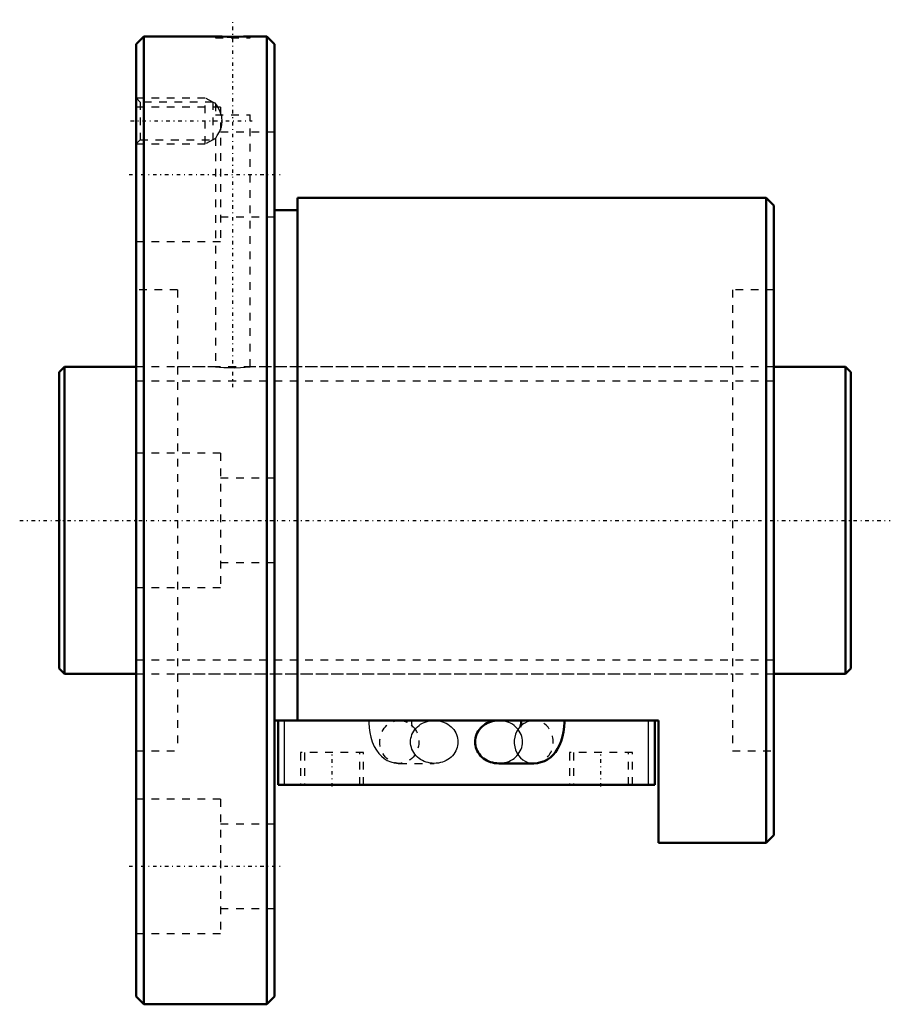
# Model space of a CAD drawing. Header units: millimetres. Extents: x -5 to 108, y -63 to 65.
import ezdxf

# ---------------------------------------------------------------- set-up
doc = ezdxf.new("R2010")
doc.units = ezdxf.units.MM
doc.linetypes.add('Center', pattern=[1.5, 0.45, -0.5, 0.05, -0.5])
doc.linetypes.add('Dashed', pattern=[2, 1, -1])
for name, color, linetype, lineweight in [('2d ConnectionPoints', 7, 'Continuous', 50), ('AM_0', 7, 'Continuous', 50), ('AM_4', 3, 'Continuous', 25), ('AM_5', 3, 'Continuous', 25), ('AM_7', 7, 'Center', 25), ('AM_9', 6, 'Dashed', 25)]:
    doc.layers.add(name, color=color, linetype=linetype, lineweight=lineweight)

# ---------------------------------------------------------------- blocks, each defined once
blk = doc.blocks.new('1_BNF_4012_2_5RR_Nut_0_in_BNF4012V_2_5RRG1_103LC0_000_rev_4')
at = {"layer": 'AM_0'}
for p, q in [((11, 63), (10, 62)), ((11, 63), (11, -63)), ((20.35, 63), (11, 63)), ((27, 63), (24.82, 63)), ((27, 63), (27, -63)), ((28, 62), (27, 63)), ((10, 62), (10, -62)), ((28, 62), (28, -62)), ((92, 42), (31, 42)), ((31, 42), (31, -26.04)), ((92, 42), (92, -42)), ((93, 41), (92, 42)), ((31, 40.4), (28, 40.4)), ((93, 41), (93, -41)), ((78, -26.04), (28, -26.04)), ((28.5, -34.44), (28.5, -26.04)), ((60.13, -26.04), (57.2, -26.04)), ((77.5, -34.44), (77.5, -26.04)), ((78, -42), (78, -26.04)), ((57.2, -31.64), (61.75, -31.64)), ((77.5, -34.44), (28.5, -34.44)), ((92, -42), (93, -41)), ((78, -42), (92, -42)), ((10, -62), (11, -63)), ((27, -63), (28, -62)), ((11, -63), (27, -63))]:
    blk.add_line(p, q, dxfattribs=at)
for points in [[(24.85, 63), (24.79, 63), (24.5, 62.99), (23.99, 62.98), (23.32, 62.96), (22.58, 62.96), (21.83, 62.96), (21.18, 62.98), (20.68, 62.99), (20.4, 63), (20.35, 63)], [(57.2, -26.04), (56.93, -26.05), (56.66, -26.08), (56.4, -26.14), (56.14, -26.21), (55.89, -26.3), (55.65, -26.42), (55.43, -26.55), (55.21, -26.7), (55.01, -26.86), (54.83, -27.04), (54.67, -27.23), (54.52, -27.44), (54.4, -27.66), (54.29, -27.88), (54.21, -28.12), (54.16, -28.35), (54.12, -28.6), (54.11, -28.84)], [(60.13, -26.04), (60.13, -26.18), (60.11, -26.44), (60.08, -26.66), (60.04, -26.81), (60.02, -26.9), (60.01, -26.93)], [(61.75, -31.64), (62.22, -31.61), (62.69, -31.5), (63.13, -31.34), (63.54, -31.12), (63.92, -30.85), (64.26, -30.53), (64.56, -30.16), (64.84, -29.75), (65.09, -29.27), (65.31, -28.73), (65.48, -28.14), (65.61, -27.52), (65.69, -26.9), (65.73, -26.28), (65.73, -26.04)], [(54.11, -28.84), (54.12, -29.08), (54.16, -29.33), (54.21, -29.56), (54.29, -29.8), (54.4, -30.02), (54.52, -30.24), (54.67, -30.45), (54.83, -30.64), (55.01, -30.82), (55.21, -30.98), (55.43, -31.13), (55.65, -31.26), (55.89, -31.38), (56.14, -31.47), (56.4, -31.54), (56.66, -31.6), (56.93, -31.63), (57.2, -31.64)]]:
    blk.add_lwpolyline(points, dxfattribs=at)
at = {"layer": 'AM_4'}
for p, q in [((29.3, -34.44), (29.3, -26.04)), ((76.7, -34.44), (76.7, -26.04))]:
    blk.add_line(p, q, dxfattribs=at)
blk.add_ellipse((61.75, -28.84), major_axis=(0, 2.8), ratio=0.906308, start_param=0.752284, end_param=3.142601, dxfattribs=at)
at = {"layer": 'AM_5', "linetype": 'Dashed'}
for p, q in [((10, 55), (19, 55)), ((19, 49), (19, 55)), ((20, 54.46), (19, 55)), ((10, 49), (19, 49)), ((20, 49.54), (19, 49))]:
    blk.add_line(p, q, dxfattribs=at)
at = {"layer": 'AM_7'}
for p, q in [((22.6, 17.32), (22.6, 65.17)), ((9.28, 52), (25.12, 52)), ((9.1, 45.03), (28.9, 45.03)), ((35.5, -34.65), (35.5, -30.03)), ((70.5, -34.65), (70.5, -30.03)), ((9.1, -45.03), (28.9, -45.03))]:
    blk.add_line(p, q, dxfattribs=at)
at = {"layer": 'AM_9'}
for p, q in [((20.35, 63), (20.35, 62.8)), ((24.85, 62.8), (24.85, 63)), ((20.35, 62.8), (24.85, 62.8)), ((10.54, 54.46), (10, 55)), ((20, 54.46), (10.54, 54.46)), ((10.54, 54.46), (10.54, 49.54)), ((20, 54.46), (20, 49.54)), ((20.36, 54.26), (20, 54.46)), ((20.35, 54.25), (20.35, 52.8)), ((21, 53.78), (10, 53.78)), ((20.35, 52.8), (24.85, 52.8)), ((21, 53.78), (21, 36.28)), ((24.85, 20), (24.85, 52.8)), ((28, 50.53), (21, 50.53)), ((10, 49), (10.54, 49.54)), ((10.54, 49.54), (20, 49.54)), ((20, 49.54), (20.36, 49.74)), ((20.35, 49.75), (20.35, 20)), ((21, 39.53), (28, 39.53)), ((10, 36.28), (21, 36.28)), ((15.4, 30), (10, 30)), ((15.4, 30), (15.4, -30)), ((87.6, 30), (87.6, -30)), ((93, 30), (87.6, 30)), ((20.35, 20), (15.4, 20)), ((87.6, 20), (24.82, 20)), ((21, 8.75), (10, 8.75)), ((21, 8.75), (21, -8.75)), ((28, 5.5), (21, 5.5)), ((21, -5.5), (28, -5.5)), ((10, -8.75), (21, -8.75)), ((15.4, -20), (87.6, -20)), ((44.25, -26.04), (44.46, -26.05)), ((48.8, -26.04), (44.25, -26.04)), ((44.46, -26.05), (44.54, -26.06)), ((45.08, -26.2), (45.29, -26.29)), ((61.75, -26.04), (60.13, -26.04)), ((10, -30), (15.4, -30)), ((39.6, -30.24), (31.4, -30.24)), ((31.4, -30.24), (31.4, -34.44)), ((31.9, -30.24), (31.9, -34.44)), ((39.1, -34.44), (39.1, -30.24)), ((39.6, -34.44), (39.6, -30.24)), ((74.6, -30.24), (66.4, -30.24)), ((66.4, -30.24), (66.4, -34.44)), ((66.9, -30.24), (66.9, -34.44)), ((74.1, -34.44), (74.1, -30.24)), ((74.6, -34.44), (74.6, -30.24)), ((87.6, -30), (93, -30)), ((44.25, -31.64), (48.8, -31.64)), ((21, -36.28), (10, -36.28)), ((21, -36.28), (21, -53.78)), ((28, -39.53), (21, -39.53)), ((21, -50.53), (28, -50.53)), ((10, -53.78), (21, -53.78))]:
    blk.add_line(p, q, dxfattribs=at)
for points in [[(21.09, 52.8), (20.89, 53.31), (20.73, 53.62), (20.58, 53.9), (20.42, 54.15), (20.35, 54.26), (20.35, 54.26)], [(20.35, 49.74), (20.35, 49.74), (20.41, 49.83), (20.57, 50.09), (20.84, 50.59), (21.1, 51.24), (21.22, 51.9), (21.15, 52.58), (21.09, 52.8)], [(20.35, 20), (20.48, 19.99), (20.84, 19.95), (21.4, 19.91), (22.1, 19.88), (22.85, 19.87), (23.58, 19.9), (24.19, 19.94), (24.63, 19.98), (24.84, 20), (24.85, 20)], [(40.27, -26.04), (40.28, -26.38), (40.32, -27), (40.41, -27.62), (40.54, -28.23), (40.73, -28.83), (40.99, -29.44), (41.27, -29.92), (41.58, -30.34), (41.92, -30.7), (42.29, -31), (42.69, -31.25), (43.13, -31.44), (43.58, -31.57), (43.87, -31.62)], [(44.54, -26.06), (44.64, -26.07), (45.02, -26.17), (45.08, -26.2)], [(45.71, -28.84), (45.73, -28.6), (45.76, -28.35), (45.82, -28.12), (45.9, -27.88), (46, -27.66), (46.13, -27.44), (46.27, -27.23), (46.44, -27.04), (46.62, -26.86), (46.82, -26.7), (47.03, -26.55), (47.26, -26.42), (47.5, -26.3), (47.75, -26.21), (48, -26.14), (48.27, -26.08), (48.53, -26.05), (48.8, -26.04)], [(45.8, -26.67), (45.91, -26.8), (45.97, -26.89), (45.99, -26.93), (45.99, -26.93)], [(45.99, -26.93), (45.99, -26.91), (45.96, -26.83), (45.93, -26.69), (45.9, -26.5), (45.87, -26.26), (45.87, -26.04)], [(48.8, -26.04), (49.07, -26.05), (49.34, -26.08), (49.6, -26.14), (49.86, -26.21), (50.11, -26.3), (50.35, -26.42), (50.57, -26.55), (50.79, -26.7), (50.99, -26.86), (51.17, -27.04), (51.33, -27.23), (51.48, -27.44), (51.6, -27.66), (51.71, -27.88), (51.79, -28.12), (51.84, -28.35), (51.88, -28.6), (51.89, -28.84), (51.88, -29.08), (51.84, -29.33), (51.79, -29.56), (51.71, -29.8), (51.6, -30.02), (51.48, -30.24), (51.33, -30.45), (51.17, -30.64), (50.99, -30.82), (50.79, -30.98), (50.57, -31.13), (50.35, -31.26), (50.11, -31.38), (49.86, -31.47), (49.6, -31.54), (49.34, -31.6), (49.07, -31.63), (48.8, -31.64)], [(57.2, -31.64), (57.47, -31.63), (57.73, -31.6), (58, -31.54), (58.25, -31.47), (58.5, -31.38), (58.74, -31.26), (58.97, -31.13), (59.18, -30.98), (59.38, -30.82), (59.56, -30.64), (59.73, -30.45), (59.87, -30.24), (60, -30.02), (60.1, -29.8), (60.18, -29.56), (60.24, -29.33), (60.27, -29.08), (60.29, -28.84), (60.27, -28.6), (60.24, -28.35), (60.18, -28.12), (60.1, -27.88), (60, -27.66), (59.87, -27.44), (59.73, -27.23), (59.56, -27.04), (59.38, -26.86), (59.18, -26.7), (58.97, -26.55), (58.74, -26.42), (58.5, -26.3), (58.25, -26.21), (58, -26.14), (57.73, -26.08), (57.47, -26.05), (57.2, -26.04)], [(60.01, -26.93), (60.01, -26.93), (60.02, -26.9), (60.03, -26.89)], [(60.03, -26.89), (60.08, -26.82), (60.19, -26.68), (60.37, -26.51), (60.63, -26.34), (60.95, -26.19), (61.18, -26.11)], [(61.18, -26.11), (61.31, -26.08), (61.61, -26.05)], [(61.61, -26.05), (61.7, -26.04), (61.75, -26.04)], [(48.8, -31.64), (48.53, -31.63), (48.27, -31.6), (48, -31.54), (47.75, -31.47), (47.5, -31.38), (47.26, -31.26), (47.03, -31.13), (46.82, -30.98), (46.62, -30.82), (46.44, -30.64), (46.27, -30.45), (46.13, -30.24), (46, -30.02), (45.9, -29.8), (45.82, -29.56), (45.76, -29.33), (45.73, -29.08), (45.71, -28.84)], [(43.87, -31.62), (44.09, -31.64), (44.25, -31.64)]]:
    blk.add_lwpolyline(points, dxfattribs=at)
blk.add_ellipse((44.25, -28.84), major_axis=(0, 2.8), ratio=0.906308, dxfattribs=at)
for start_param, end_param in [(0.540016, 0.752284), (3.142601, 6.508333)]:
    blk.add_ellipse((61.75, -28.84), major_axis=(0, 2.8), ratio=0.906308, start_param=start_param, end_param=end_param, dxfattribs=at)
blk = doc.blocks.new('2_BNF_4012_2_5RR000_Shaft_0_in_BNF4012V_2_5RRG1_103LC0_000_rev_4')
at = {"layer": 'AM_0'}
for p, q in [((0.7, 20), (0, 19.3)), ((0, 19.3), (0, -19.3)), ((0.7, 20), (0.7, -20)), ((10, 20), (0.7, 20)), ((102.3, 20), (93, 20)), ((103, 19.3), (102.3, 20)), ((102.3, 20), (102.3, -20)), ((103, 19.3), (103, -19.3)), ((0, -19.3), (0.7, -20)), ((0.7, -20), (10, -20)), ((93, -20), (102.3, -20)), ((102.3, -20), (103, -19.3))]:
    blk.add_line(p, q, dxfattribs=at)
at = {"layer": 'AM_5', "linetype": 'Dashed'}
for p, q in [((10, 18.1595), (93, 18.1595)), ((10, -18.1595), (93, -18.1595))]:
    blk.add_line(p, q, dxfattribs=at)
at = {"layer": 'AM_7'}
blk.add_line((-5.15, 0), (108.15, 0), dxfattribs=at)
at = {"layer": 'AM_9'}
for p, q in [((93, 20), (10, 20)), ((10, -20), (93, -20))]:
    blk.add_line(p, q, dxfattribs=at)

msp = doc.modelspace()

# ---------------------------------------------------------------- linework, layer by layer
at = {"layer": '2d ConnectionPoints'}
for p in [(0, 0), (10, 0)]:
    msp.add_point(p, dxfattribs=at)

# ---------------------------------------------------------------- block references
for name in ['1_BNF_4012_2_5RR_Nut_0_in_BNF4012V_2_5RRG1_103LC0_000_rev_4', '2_BNF_4012_2_5RR000_Shaft_0_in_BNF4012V_2_5RRG1_103LC0_000_rev_4']:
    msp.add_blockref(name, (0, 0))

doc.saveas('drawing.dxf')
